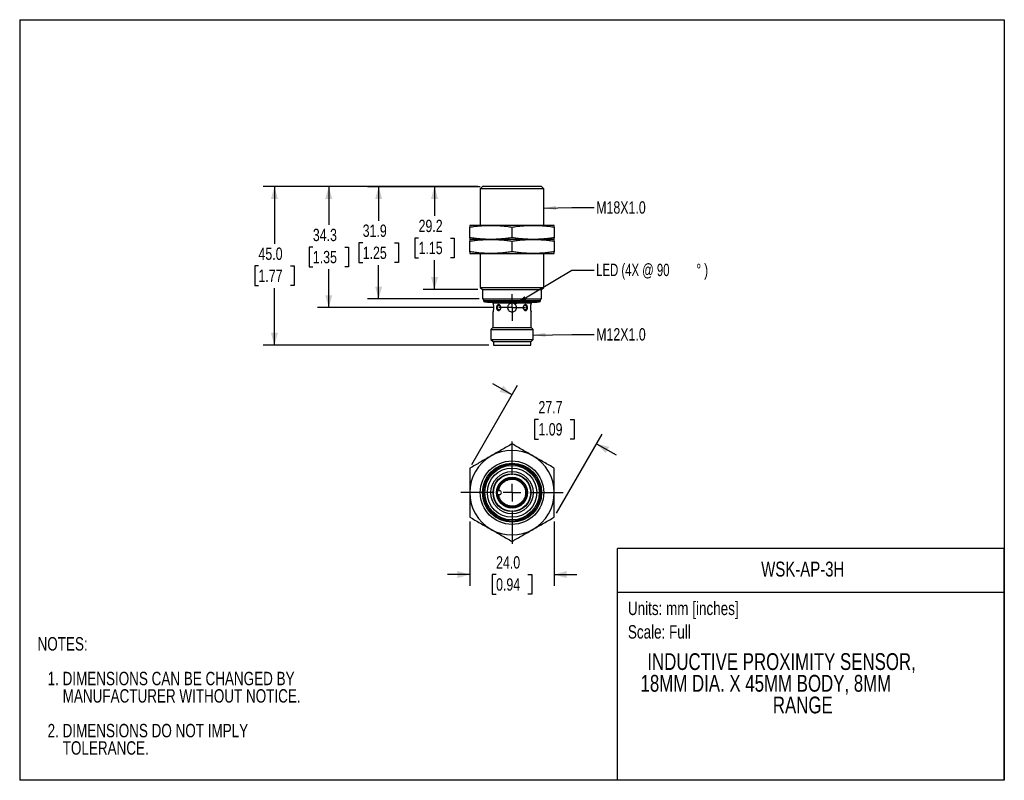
# Model space of a CAD drawing. Header units: millimetres. Extents: x 0 to 279, y 0 to 216.
import ezdxf
from ezdxf.enums import TextEntityAlignment as Align

# ---------------------------------------------------------------- set-up
doc = ezdxf.new("R2010")
doc.units = ezdxf.units.MM
doc.linetypes.add('CENTERX2', pattern=[20.32, 12.7, -2.54, 2.54, -2.54])
doc.layers.add('CENTER', color=40, linetype='CENTERX2')
doc.layers.add('DIMENSIONS', color=140, linetype='Continuous', lineweight=25)
doc.layers.add('TEXT', color=140, linetype='Continuous', lineweight=25)
doc.styles.add('SLDTEXTSTYLE0', font='TXT', dxfattribs={"width": 0.75})
doc.styles.add('SLDTEXTSTYLE1', font='TXT', dxfattribs={"width": 0.6875})
doc.dimstyles.new('SLDDIMSTYLE0', dxfattribs={"dimtxt": 3.5, "dimasz": 3.5, "dimexe": 0, "dimexo": 0.0625, "dimgap": 0.875, "dimtad": 0, "dimtih": 1, "dimtoh": 1, "dimdec": 1, "dimrnd": 1e-09, "dimzin": 12, "dimdsep": 46, "dimtxsty": 'SLDTEXTSTYLE0', "dimsah": 1, "dimcen": 0.09, "dimadec": 0, "dimazin": 3, "dimtfac": 1, "dimtdec": 1, "dimtofl": 0, "dimtmove": 0, "dimatfit": 3, "dimfxl": 0, "dimfrac": 2, "dimtolj": 1, "dimtzin": 12, "dimarcsym": 0})
doc.dimstyles.new('SLDDIMSTYLE1', dxfattribs={"dimtxt": 3.5, "dimasz": 3.5, "dimexe": 0, "dimexo": 0.0625, "dimgap": 0.875, "dimtad": 0, "dimtih": 1, "dimtoh": 1, "dimdec": 1, "dimrnd": 1e-09, "dimzin": 4, "dimdsep": 46, "dimtxsty": 'SLDTEXTSTYLE0', "dimsah": 1, "dimcen": 0.09, "dimadec": 0, "dimazin": 1, "dimtfac": 1, "dimtdec": 1, "dimtofl": 0, "dimtmove": 0, "dimatfit": 3, "dimfxl": 0, "dimfrac": 2, "dimtolj": 1, "dimtzin": 12, "dimarcsym": 0})
doc.dimstyles.new('SLDDIMSTYLE2', dxfattribs={"dimtxt": 0.18, "dimasz": 3.5, "dimexe": 0, "dimexo": 0.0625, "dimgap": 0, "dimtad": 0, "dimtih": 1, "dimtoh": 1, "dimdec": 0, "dimrnd": 1e-09, "dimzin": 0, "dimdsep": 46, "dimtxsty": 'Standard', "dimsah": 1, "dimcen": 0.09, "dimadec": 0, "dimazin": 0, "dimtfac": 3.5, "dimtdec": 0, "dimtofl": 0, "dimtmove": 0, "dimatfit": 3, "dimfxl": 0, "dimfrac": 2, "dimtolj": 1, "dimtzin": 0, "dimarcsym": 0})
doc.dimstyles.new('SLDDIMSTYLE3', dxfattribs={"dimtxt": 3.5, "dimasz": 3.5, "dimexe": 0, "dimexo": 0.0625, "dimgap": 0.875, "dimtad": 0, "dimtih": 1, "dimtoh": 1, "dimdec": 1, "dimrnd": 1e-09, "dimzin": 4, "dimdsep": 46, "dimtxsty": 'SLDTEXTSTYLE0', "dimsah": 1, "dimcen": 0.09, "dimadec": 0, "dimazin": 1, "dimtfac": 1, "dimtdec": 1, "dimtmove": 0, "dimatfit": 0, "dimfxl": 0, "dimfrac": 2, "dimtolj": 1, "dimtzin": 12, "dimarcsym": 0})
doc.dimstyles.new('SLDDIMSTYLE4', dxfattribs={"dimtxt": 3.5, "dimasz": 3.5, "dimexe": 0, "dimexo": 0.0625, "dimgap": 0.875, "dimtad": 0, "dimtih": 1, "dimtoh": 1, "dimdec": 1, "dimrnd": 1e-09, "dimzin": 12, "dimdsep": 46, "dimtxsty": 'SLDTEXTSTYLE0', "dimsah": 1, "dimcen": 0.09, "dimadec": 0, "dimazin": 3, "dimtfac": 1, "dimtdec": 1, "dimtmove": 0, "dimatfit": 0, "dimfxl": 0, "dimfrac": 2, "dimtolj": 1, "dimtzin": 12, "dimarcsym": 0})

# ---------------------------------------------------------------- blocks, each defined once
blk = doc.blocks.new('Block1')
at = {"layer": 'TEXT'}
for p, q in [((279.4, 65.76), (169.64, 65.76)), ((169.64, 0), (169.64, 65.76)), ((279.4, 0), (279.4, 65.76)), ((169.64, 53.4), (279.4, 53.4)), ((279.4, 0), (169.64, 0))]:
    blk.add_line(p, q, dxfattribs=at)
at = {"layer": 'TEXT', "char_height": 3.81, "attachment_point": 1, "style": 'SLDTEXTSTYLE0'}
for s, insert in [('Units: mm [inches]', (172.59, 50.72)), ('Scale: Full', (172.59, 44.04))]:
    blk.add_mtext(s, dxfattribs=dict(at, insert=insert))
at = {"layer": 'TEXT', "color": 140, "style": 'SLDTEXTSTYLE0', "width": 0.75}
for tag, height, p in [('AUTOATTR0', 4.23, (210.41, 56.58)), ('AUTOATTR1_0', 4.76, (178.11, 29.89)), ('AUTOATTR1_1', 4.76, (176.18, 23.73)), ('AUTOATTR1_2', 4.76, (213.72, 17.57))]:
    blk.add_attdef(tag, text='', height=height, dxfattribs=at).set_placement(p, align=Align.BOTTOM_LEFT)
blk = doc.blocks.new('SW_NOTE_0')
at = {"layer": 'TEXT', "color": 0, "char_height": 3.81, "attachment_point": 1, "style": 'SLDTEXTSTYLE0'}
for s, insert in [('NOTES:', (0, 4.91)), ('1. DIMENSIONS CAN BE CHANGED BY', (2.86, -4.94)), ('MANUFACTURER WITHOUT NOTICE.', (7.14, -9.87)), ('2. DIMENSIONS DO NOT IMPLY', (2.86, -19.72)), ('TOLERANCE.', (7.14, -24.65))]:
    blk.add_mtext(s, dxfattribs=dict(at, insert=insert))
blk = doc.blocks.new('_D')
at = {"layer": 'DIMENSIONS'}
for p, q in [((130.03, 168.51), (114.54, 168.51)), ((117.71, 168.51), (117.71, 160.22)), ((113.19, 153.9), (112.12, 153.9)), ((112.12, 153.9), (112.12, 148.34)), ((122.24, 153.9), (123.3, 153.9)), ((123.3, 153.9), (123.3, 148.34)), ((112.12, 148.34), (113.19, 148.34)), ((123.3, 148.34), (122.24, 148.34)), ((117.71, 139.33), (117.71, 147.63)), ((130.04, 139.33), (114.54, 139.33))]:
    blk.add_line(p, q, dxfattribs=at)
for points in [[(117.71, 168.51), (116.71, 165.01), (118.71, 165.01)], [(117.71, 139.33), (118.71, 142.83), (116.71, 142.83)]]:
    blk.add_solid(points, dxfattribs=at)
at = {"layer": 'DIMENSIONS', "char_height": 3.5, "attachment_point": 1, "style": 'SLDTEXTSTYLE0'}
for s, insert in [('29.2', (113.19, 159.12)), ('1.15', (113.19, 152.85))]:
    blk.add_mtext(s, dxfattribs=dict(at, insert=insert))
blk = doc.blocks.new('_D_1')
at = {"layer": 'DIMENSIONS'}
for p, q in [((130.69, 168.48), (98.68, 168.48)), ((101.86, 168.48), (101.86, 158.85)), ((97.33, 152.53), (96.26, 152.53)), ((96.26, 152.53), (96.26, 146.98)), ((106.38, 152.53), (107.45, 152.53)), ((107.45, 152.53), (107.45, 146.98)), ((96.26, 146.98), (97.33, 146.98)), ((101.86, 136.63), (101.86, 146.27)), ((107.45, 146.98), (106.38, 146.98)), ((130.34, 136.63), (98.68, 136.63))]:
    blk.add_line(p, q, dxfattribs=at)
for points in [[(101.86, 168.48), (100.86, 164.98), (102.86, 164.98)], [(101.86, 136.63), (102.86, 140.13), (100.86, 140.13)]]:
    blk.add_solid(points, dxfattribs=at)
at = {"layer": 'DIMENSIONS', "char_height": 3.5, "attachment_point": 1, "style": 'SLDTEXTSTYLE0'}
for s, insert in [('31.9', (97.33, 157.76)), ('1.25', (97.33, 151.49))]:
    blk.add_mtext(s, dxfattribs=dict(at, insert=insert))
blk = doc.blocks.new('_D_2')
at = {"layer": 'DIMENSIONS'}
for p, q in [((130.03, 168.51), (84.54, 168.51)), ((87.71, 168.51), (87.71, 157.64)), ((83.19, 151.32), (82.12, 151.32)), ((82.12, 151.32), (82.12, 145.77)), ((92.24, 151.32), (93.3, 151.32)), ((93.3, 151.32), (93.3, 145.77)), ((82.12, 145.77), (83.19, 145.77)), ((93.3, 145.77), (92.24, 145.77)), ((87.71, 134.18), (87.71, 145.06)), ((134.65, 134.18), (84.54, 134.18))]:
    blk.add_line(p, q, dxfattribs=at)
for points in [[(87.71, 168.51), (86.71, 165.01), (88.71, 165.01)], [(87.71, 134.18), (88.71, 137.68), (86.71, 137.68)]]:
    blk.add_solid(points, dxfattribs=at)
at = {"layer": 'DIMENSIONS', "char_height": 3.5, "attachment_point": 1, "style": 'SLDTEXTSTYLE0'}
for s, insert in [('34.3', (83.19, 156.55)), ('1.35', (83.19, 150.28))]:
    blk.add_mtext(s, dxfattribs=dict(at, insert=insert))
blk = doc.blocks.new('_D_3')
at = {"layer": 'DIMENSIONS'}
for p, q in [((130.03, 168.51), (69.12, 168.51)), ((72.29, 168.51), (72.29, 152.32)), ((67.76, 146), (66.7, 146)), ((66.7, 146), (66.7, 140.44)), ((76.82, 146), (77.88, 146)), ((77.88, 146), (77.88, 140.44)), ((66.7, 140.44), (67.76, 140.44)), ((72.29, 123.53), (72.29, 139.73)), ((77.88, 140.44), (76.82, 140.44)), ((133.14, 123.53), (69.12, 123.53))]:
    blk.add_line(p, q, dxfattribs=at)
for points in [[(72.29, 168.51), (71.29, 165.01), (73.29, 165.01)], [(72.29, 123.53), (73.29, 127.03), (71.29, 127.03)]]:
    blk.add_solid(points, dxfattribs=at)
at = {"layer": 'DIMENSIONS', "char_height": 3.5, "attachment_point": 1, "style": 'SLDTEXTSTYLE0'}
for s, insert in [('45.0', (67.76, 151.22)), ('1.77', (67.76, 144.95))]:
    blk.add_mtext(s, dxfattribs=dict(at, insert=insert))
blk = doc.blocks.new('SW_NOTE_1')
at = {"layer": 'TEXT', "color": 0, "char_height": 3.5, "attachment_point": 1}
for s, insert, style in [('LED (4X @ 90', (0.57, 1.8), 'SLDTEXTSTYLE1'), ('%%d', (28.95, 1.8), 'SLDTEXTSTYLE0'), (')', (31.17, 1.8), 'SLDTEXTSTYLE0')]:
    blk.add_mtext(s, dxfattribs=dict(at, insert=insert, style=style))
blk = doc.blocks.new('SW_CENTERMARKSYMBOL_0')
at = {"layer": 'CENTER', "color": 0}
for p, q in [((0, 2.54), (0, 3.79)), ((-2.54, 0), (-3.79, 0)), ((0, 0), (-2.54, 0)), ((0, 0), (0, 2.54)), ((0, 0), (0, -2.54)), ((0, 0), (2.54, 0)), ((2.54, 0), (3.79, 0)), ((0, -2.54), (0, -3.79))]:
    blk.add_line(p, q, dxfattribs=at)
blk = doc.blocks.new('_D_4')
at = {"layer": 'DIMENSIONS'}
for p, q in [((127.71, 73.45), (127.71, 55.24)), ((151.71, 73.45), (151.71, 55.24)), ((127.71, 58.41), (121.36, 58.41)), ((135.19, 58.39), (134.12, 58.39)), ((134.12, 58.39), (134.12, 52.83)), ((144.24, 58.39), (145.3, 58.39)), ((145.3, 58.39), (145.3, 52.83)), ((151.71, 58.41), (158.06, 58.41)), ((134.12, 52.83), (135.19, 52.83)), ((145.3, 52.83), (144.24, 52.83))]:
    blk.add_line(p, q, dxfattribs=at)
for points in [[(127.71, 58.41), (124.21, 59.41), (124.21, 57.41)], [(151.71, 58.41), (155.21, 57.41), (155.21, 59.41)]]:
    blk.add_solid(points, dxfattribs=at)
at = {"layer": 'DIMENSIONS', "char_height": 3.5, "attachment_point": 1, "style": 'SLDTEXTSTYLE0'}
for s, insert in [('24.0', (135.19, 63.61)), ('0.94', (135.19, 57.34))]:
    blk.add_mtext(s, dxfattribs=dict(at, insert=insert))
blk = doc.blocks.new('_D_5')
at = {"layer": 'DIMENSIONS'}
for p, q in [((128.35, 89.68), (141.31, 112.14)), ((139.72, 109.39), (134.23, 112.56)), ((147.2, 102.43), (146.13, 102.43)), ((146.13, 102.43), (146.13, 96.88)), ((156.25, 102.43), (157.32, 102.43)), ((157.32, 102.43), (157.32, 96.88)), ((152.35, 75.82), (165.31, 98.28)), ((146.13, 96.88), (147.2, 96.88)), ((157.32, 96.88), (156.25, 96.88)), ((163.72, 95.53), (169.22, 92.36))]:
    blk.add_line(p, q, dxfattribs=at)
for points in [[(139.72, 109.39), (137.19, 112), (136.19, 110.27)], [(163.72, 95.53), (166.26, 92.91), (167.26, 94.65)]]:
    blk.add_solid(points, dxfattribs=at)
at = {"layer": 'DIMENSIONS', "char_height": 3.5, "attachment_point": 1, "style": 'SLDTEXTSTYLE0'}
for s, insert in [('27.7', (147.2, 107.65)), ('1.09', (147.2, 101.39))]:
    blk.add_mtext(s, dxfattribs=dict(at, insert=insert))
blk = doc.blocks.new('SW_CENTERMARKSYMBOL_1')
at = {"layer": 'CENTER', "color": 0}
for p, q in [((0, 5.08), (0, 14.54)), ((-5.08, 0), (-14.54, 0)), ((0, 0), (-2.54, 0)), ((0, 0), (0, 2.54)), ((0, 0), (0, -2.54)), ((0, 0), (2.54, 0)), ((5.08, 0), (14.54, 0)), ((0, -5.08), (0, -14.54))]:
    blk.add_line(p, q, dxfattribs=at)

msp = doc.modelspace()

# ---------------------------------------------------------------- linework, layer by layer
at = {"color": 7, "linetype": 'Continuous'}
for p, q in [((0, 215.9), (0, 0)), ((0, 215.9), (279.4, 215.9)), ((279.4, 215.9), (279.4, 0)), ((279.4, 0), (0, 0))]:
    msp.add_line(p, q, dxfattribs=at)
for p, q in [((131.3, 168.51), (130.71, 167.92)), ((130.71, 167.92), (130.71, 157.53)), ((148.71, 167.92), (130.71, 167.92)), ((139.71, 168.51), (131.3, 168.51)), ((148.12, 168.51), (139.71, 168.51)), ((148.71, 167.92), (148.12, 168.51)), ((148.71, 157.53), (148.71, 167.92)), ((133.71, 157.53), (127.71, 157.53)), ((127.71, 154.03), (127.71, 157.04)), ((145.71, 157.53), (133.71, 157.53)), ((139.71, 154.03), (139.71, 157.04)), ((151.71, 157.53), (145.71, 157.53)), ((151.71, 157.04), (151.71, 154.03)), ((133.71, 153.53), (127.71, 153.53)), ((127.71, 150.03), (127.71, 153.04)), ((145.71, 153.53), (133.71, 153.53)), ((139.71, 150.03), (139.71, 153.04)), ((151.71, 153.53), (145.71, 153.53)), ((151.71, 153.04), (151.71, 150.03)), ((127.71, 149.53), (133.71, 149.53)), ((130.71, 149.53), (130.71, 139.93)), ((133.71, 149.53), (145.71, 149.53)), ((145.71, 149.53), (151.71, 149.53)), ((148.71, 139.93), (148.71, 149.53)), ((130.71, 139.93), (131.31, 139.33)), ((130.71, 139.93), (148.71, 139.93)), ((148.11, 139.33), (148.71, 139.93)), ((131.31, 139.33), (131.31, 136.63)), ((131.31, 139.33), (148.11, 139.33)), ((148.11, 136.63), (148.11, 139.33)), ((131.31, 136.63), (148.11, 136.63)), ((131.61, 136.63), (131.61, 136.2)), ((131.61, 136.2), (147.81, 136.2)), ((131.98, 135.8), (132.71, 135.73)), ((131.98, 135.8), (147.45, 135.8)), ((132.71, 135.73), (146.71, 135.73)), ((139.71, 135.43), (134.31, 135.43)), ((145.11, 135.43), (139.71, 135.43)), ((146.71, 135.73), (147.45, 135.8)), ((147.81, 136.2), (147.81, 136.63)), ((134.31, 132.95), (134.31, 128.53)), ((145.11, 128.53), (145.11, 132.95)), ((134.31, 128.53), (133.71, 127.93)), ((134.31, 128.53), (145.11, 128.53)), ((145.71, 127.93), (145.11, 128.53)), ((133.71, 127.93), (133.71, 125.15)), ((133.71, 127.93), (145.71, 127.93)), ((145.71, 125.15), (145.71, 127.93)), ((133.71, 125.15), (134.32, 124.53)), ((133.71, 125.15), (145.71, 125.15)), ((134.32, 124.53), (145.1, 124.53)), ((134.41, 124.53), (134.41, 123.53)), ((134.41, 123.53), (145.01, 123.53)), ((145.01, 123.53), (145.01, 124.53)), ((145.1, 124.53), (145.71, 125.15)), ((135.6, 82.25), (136.11, 82.25)), ((136.11, 81.05), (135.6, 81.05))]:
    msp.add_line(p, q)
at = {"flags": 128}
for points in [[(136.2, 133.58), (136.17, 133.56), (136.06, 133.53), (135.94, 133.54), (135.83, 133.59), (135.73, 133.68), (135.66, 133.8), (135.6, 133.94), (135.57, 134.1), (135.57, 134.27), (135.6, 134.43), (135.66, 134.57), (135.73, 134.69), (135.83, 134.78), (135.94, 134.83), (136.06, 134.84), (136.17, 134.81), (136.2, 134.79)], [(143.22, 134.79), (143.3, 134.83), (143.42, 134.84), (143.53, 134.81), (143.64, 134.74), (143.73, 134.63), (143.8, 134.5), (143.84, 134.35), (143.85, 134.18)], [(143.85, 134.18), (143.84, 134.02), (143.8, 133.87), (143.73, 133.74), (143.64, 133.63), (143.53, 133.56), (143.42, 133.53), (143.3, 133.54), (143.22, 133.58)]]:
    msp.add_lwpolyline(points, dxfattribs=at)
for radius in [9, 8.4, 8.1, 7.73, 7, 6, 5.39, 5.3, 4.4, 4.15]:
    msp.add_circle((139.71, 81.65), radius)
for centre, radius, start, end in [((131.73, 168.48), 0.05, 90, 143.1301), ((147.69, 168.48), 0.05, 36.8699, 90), ((132.01, 136.2), 0.4, 180, 265), ((134.01, 135.43), 0.3, 0, 90), ((135.93, 134.35), 0.518, 31.3182, 58.7732), ((143.5, 134.34), 0.537, 121.5474, 154.4141), ((150.43, 134.18), 5.47, 166.7852, 193.083), ((145.41, 135.43), 0.3, 90, 180), ((147.41, 136.2), 0.4, 275, 0), ((143.47, 134), 0.491, 212.5053, 239.4426), ((139.71, 81.65), 12, 60, 120), ((139.71, 81.65), 12, 120, 180), ((139.71, 81.65), 12, 0, 60), ((139.71, 81.65), 12, 180, 240), ((136.11, 81.65), 0.6, 270, 90), ((139.71, 81.65), 12, 300, 0), ((139.71, 81.65), 12, 240, 300)]:
    msp.add_arc(centre, radius, start, end)
for points, knots in [([(127.71, 157.04), (128.21, 157.11), (129.2, 157.26), (130.7, 157.41), (132.2, 157.52), (133.21, 157.53), (133.71, 157.53)], [0, 0, 0, 0, 0.249372, 0.498946, 0.749302, 1, 1, 1, 1]), ([(127.71, 157.53), (127.71, 157.53), (127.71, 157.52), (127.71, 157.41), (127.71, 157.26), (127.71, 157.11), (127.71, 157.04)], [0, 0, 0, 0, 0.249227, 0.498807, 0.749288, 1, 1, 1, 1]), ([(133.71, 157.53), (134.21, 157.53), (135.21, 157.52), (136.71, 157.41), (138.21, 157.26), (139.21, 157.11), (139.71, 157.04)], [0, 0, 0, 0, 0.249227, 0.498807, 0.749288, 1, 1, 1, 1]), ([(139.71, 157.04), (140.21, 157.11), (141.2, 157.26), (142.7, 157.41), (144.2, 157.52), (145.21, 157.53), (145.71, 157.53)], [0, 0, 0, 0, 0.249372, 0.498946, 0.749302, 1, 1, 1, 1]), ([(145.71, 157.53), (146.21, 157.53), (147.21, 157.52), (148.71, 157.41), (150.21, 157.26), (151.21, 157.11), (151.71, 157.04)], [0, 0, 0, 0, 0.249227, 0.498807, 0.749288, 1, 1, 1, 1]), ([(151.71, 157.04), (151.71, 157.11), (151.71, 157.26), (151.71, 157.41), (151.71, 157.52), (151.71, 157.53), (151.71, 157.53)], [0, 0, 0, 0, 0.2493715, 0.4989464, 0.7493023, 1, 1, 1, 1]), ([(133.71, 153.53), (133.21, 153.54), (132.21, 153.55), (130.71, 153.66), (129.21, 153.81), (128.21, 153.96), (127.71, 154.03)], [0, 0, 0, 0, 0.2492274, 0.498807, 0.7492883, 1, 1, 1, 1]), ([(127.71, 154.03), (127.71, 153.96), (127.71, 153.81), (127.71, 153.66), (127.71, 153.55), (127.71, 153.54), (127.71, 153.53)], [0, 0, 0, 0, 0.249372, 0.498946, 0.749302, 1, 1, 1, 1]), ([(139.71, 154.03), (139.21, 153.96), (138.22, 153.81), (136.72, 153.66), (135.22, 153.55), (134.21, 153.54), (133.71, 153.53)], [0, 0, 0, 0, 0.249372, 0.498946, 0.749302, 1, 1, 1, 1]), ([(145.71, 153.53), (145.21, 153.54), (144.21, 153.55), (142.71, 153.66), (141.21, 153.81), (140.21, 153.96), (139.71, 154.03)], [0, 0, 0, 0, 0.249227, 0.498807, 0.749288, 1, 1, 1, 1]), ([(151.71, 154.03), (151.21, 153.96), (150.22, 153.81), (148.72, 153.66), (147.22, 153.55), (146.21, 153.54), (145.71, 153.53)], [0, 0, 0, 0, 0.249372, 0.498946, 0.749302, 1, 1, 1, 1]), ([(151.71, 153.53), (151.71, 153.54), (151.71, 153.55), (151.71, 153.66), (151.71, 153.81), (151.71, 153.96), (151.71, 154.03)], [0, 0, 0, 0, 0.249227, 0.498807, 0.749288, 1, 1, 1, 1]), ([(127.71, 153.04), (128.21, 153.11), (129.2, 153.26), (130.7, 153.41), (132.2, 153.52), (133.21, 153.53), (133.71, 153.53)], [0, 0, 0, 0, 0.249372, 0.498946, 0.749302, 1, 1, 1, 1]), ([(127.71, 153.53), (127.71, 153.53), (127.71, 153.52), (127.71, 153.41), (127.71, 153.26), (127.71, 153.11), (127.71, 153.04)], [0, 0, 0, 0, 0.249227, 0.498807, 0.749288, 1, 1, 1, 1]), ([(133.71, 153.53), (134.21, 153.53), (135.21, 153.52), (136.71, 153.41), (138.21, 153.26), (139.21, 153.11), (139.71, 153.04)], [0, 0, 0, 0, 0.249227, 0.498807, 0.749288, 1, 1, 1, 1]), ([(139.71, 153.04), (140.21, 153.11), (141.2, 153.26), (142.7, 153.41), (144.2, 153.52), (145.21, 153.53), (145.71, 153.53)], [0, 0, 0, 0, 0.249372, 0.498946, 0.749302, 1, 1, 1, 1]), ([(145.71, 153.53), (146.21, 153.53), (147.21, 153.52), (148.71, 153.41), (150.21, 153.26), (151.21, 153.11), (151.71, 153.04)], [0, 0, 0, 0, 0.249227, 0.498807, 0.749288, 1, 1, 1, 1]), ([(151.71, 153.04), (151.71, 153.11), (151.71, 153.26), (151.71, 153.41), (151.71, 153.52), (151.71, 153.53), (151.71, 153.53)], [0, 0, 0, 0, 0.2493715, 0.4989464, 0.7493023, 1, 1, 1, 1]), ([(133.71, 149.53), (133.21, 149.54), (132.21, 149.55), (130.71, 149.66), (129.21, 149.81), (128.21, 149.96), (127.71, 150.03)], [0, 0, 0, 0, 0.2492274, 0.498807, 0.7492883, 1, 1, 1, 1]), ([(127.71, 150.03), (127.71, 149.96), (127.71, 149.81), (127.71, 149.66), (127.71, 149.55), (127.71, 149.54), (127.71, 149.53)], [0, 0, 0, 0, 0.249372, 0.498946, 0.749302, 1, 1, 1, 1]), ([(139.71, 150.03), (139.21, 149.96), (138.22, 149.81), (136.72, 149.66), (135.22, 149.55), (134.21, 149.54), (133.71, 149.53)], [0, 0, 0, 0, 0.249372, 0.498946, 0.749302, 1, 1, 1, 1]), ([(145.71, 149.53), (145.21, 149.54), (144.21, 149.55), (142.71, 149.66), (141.21, 149.81), (140.21, 149.96), (139.71, 150.03)], [0, 0, 0, 0, 0.249227, 0.498807, 0.749288, 1, 1, 1, 1]), ([(151.71, 150.03), (151.21, 149.96), (150.22, 149.81), (148.72, 149.66), (147.22, 149.55), (146.21, 149.54), (145.71, 149.53)], [0, 0, 0, 0, 0.249372, 0.498946, 0.749302, 1, 1, 1, 1]), ([(151.71, 149.53), (151.71, 149.54), (151.71, 149.55), (151.71, 149.66), (151.71, 149.81), (151.71, 149.96), (151.71, 150.03)], [0, 0, 0, 0, 0.249227, 0.498807, 0.749288, 1, 1, 1, 1]), ([(134.31, 135.43), (134.31, 135.43), (134.31, 135.43), (134.33, 135.37), (134.37, 135.15), (134.42, 134.82), (134.46, 134.42), (134.46, 133.99), (134.43, 133.59), (134.38, 133.26), (134.33, 133.03), (134.31, 132.92), (134.31, 132.94), (134.31, 132.95)], [0, 0, 0, 0, 0.015853, 0.121598, 0.227273, 0.334698, 0.442968, 0.549001, 0.653225, 0.758861, 0.866925, 0.974707, 1, 1, 1, 1]), ([(135.89, 133.25), (135.87, 133.26), (135.84, 133.27), (135.78, 133.3), (135.73, 133.33), (135.67, 133.39), (135.6, 133.47), (135.5, 133.62), (135.41, 133.86), (135.38, 134.19), (135.41, 134.51), (135.5, 134.75), (135.6, 134.9), (135.68, 135), (135.78, 135.08), (135.86, 135.11), (135.89, 135.12)], [0, 0, 0, 0, 0.032163, 0.06378, 0.095042, 0.12615, 0.188915, 0.251336, 0.376153, 0.500763, 0.625123, 0.749754, 0.812057, 0.874738, 0.936654, 1, 1, 1, 1]), ([(135.89, 135.12), (135.91, 135.11), (135.95, 135.1), (136.01, 135.07), (136.06, 135.04), (136.13, 134.98), (136.21, 134.9), (136.33, 134.75), (136.44, 134.51), (136.49, 134.18), (136.44, 133.86), (136.33, 133.62), (136.21, 133.46), (136.11, 133.37), (136, 133.29), (135.93, 133.26), (135.89, 133.25)], [0, 0, 0, 0, 0.032163, 0.06378, 0.095042, 0.12615, 0.188915, 0.251336, 0.376153, 0.500763, 0.625123, 0.749754, 0.812057, 0.874738, 0.936654, 1, 1, 1, 1]), ([(139.71, 135.43), (139.88, 135.43), (140.04, 135.4), (140.34, 135.28), (140.48, 135.18), (140.71, 134.95), (140.8, 134.81), (140.93, 134.51), (140.96, 134.35), (140.96, 134.02), (140.93, 133.86), (140.8, 133.55), (140.71, 133.42), (140.48, 133.19), (140.34, 133.09), (140.11, 133), (140.04, 132.97), (139.88, 132.94), (139.79, 132.93), (139.55, 132.93), (139.38, 132.97), (139.08, 133.09), (138.94, 133.19), (138.71, 133.42), (138.62, 133.55), (138.53, 133.78), (138.5, 133.86), (138.47, 134.02), (138.46, 134.1), (138.46, 134.35), (138.49, 134.51), (138.62, 134.82), (138.71, 134.95), (138.94, 135.18), (139.08, 135.28), (139.38, 135.4), (139.55, 135.43), (139.71, 135.43)], [0, 0, 0, 0, 0.0625, 0.0625, 0.125, 0.125, 0.1875, 0.1875, 0.25, 0.25, 0.3125, 0.3125, 0.375, 0.375, 0.4375, 0.4375, 0.46875, 0.46875, 0.5, 0.5, 0.5625, 0.5625, 0.625, 0.625, 0.6875, 0.6875, 0.71875, 0.71875, 0.75, 0.75, 0.8125, 0.8125, 0.875, 0.875, 0.9375, 0.9375, 1, 1, 1, 1]), ([(143.53, 133.25), (143.51, 133.26), (143.47, 133.27), (143.42, 133.3), (143.36, 133.33), (143.29, 133.39), (143.21, 133.47), (143.09, 133.62), (142.98, 133.86), (142.93, 134.19), (142.98, 134.51), (143.09, 134.75), (143.21, 134.9), (143.31, 135), (143.42, 135.08), (143.49, 135.11), (143.53, 135.12)], [0, 0, 0, 0, 0.0321634, 0.0637795, 0.0950418, 0.1261499, 0.1889151, 0.251336, 0.3761526, 0.5007629, 0.6251233, 0.7497536, 0.8120568, 0.8747381, 0.9366539, 1, 1, 1, 1]), ([(143.53, 135.12), (143.55, 135.11), (143.59, 135.1), (143.64, 135.07), (143.69, 135.04), (143.75, 134.98), (143.83, 134.9), (143.92, 134.75), (144.01, 134.51), (144.04, 134.18), (144.01, 133.86), (143.92, 133.62), (143.82, 133.46), (143.74, 133.37), (143.64, 133.29), (143.57, 133.26), (143.53, 133.25)], [0, 0, 0, 0, 0.032163, 0.06378, 0.095042, 0.12615, 0.188915, 0.251336, 0.376153, 0.500763, 0.625123, 0.749754, 0.812057, 0.874738, 0.936654, 1, 1, 1, 1]), ([(139.71, 95.51), (139.21, 95.22), (138.22, 94.65), (136.72, 93.78), (135.22, 92.91), (134.21, 92.33), (133.71, 92.04)], [0, 0, 0, 0, 0.249372, 0.498946, 0.749302, 1, 1, 1, 1]), ([(145.71, 92.04), (145.21, 92.33), (144.21, 92.91), (142.71, 93.78), (141.21, 94.64), (140.21, 95.22), (139.71, 95.51)], [0, 0, 0, 0, 0.249227, 0.498807, 0.749288, 1, 1, 1, 1]), ([(133.71, 92.04), (133.21, 91.75), (132.21, 91.18), (130.71, 90.31), (129.21, 89.44), (128.21, 88.87), (127.71, 88.58)], [0, 0, 0, 0, 0.2492274, 0.498807, 0.7492883, 1, 1, 1, 1]), ([(151.71, 88.58), (151.21, 88.87), (150.22, 89.44), (148.72, 90.3), (147.22, 91.17), (146.21, 91.75), (145.71, 92.04)], [0, 0, 0, 0, 0.249372, 0.498946, 0.749302, 1, 1, 1, 1]), ([(127.71, 88.58), (127.71, 88.01), (127.71, 86.86), (127.71, 85.13), (127.71, 83.39), (127.71, 82.23), (127.71, 81.65)], [0, 0, 0, 0, 0.249372, 0.498946, 0.749302, 1, 1, 1, 1]), ([(151.71, 81.65), (151.71, 82.23), (151.71, 83.38), (151.71, 85.12), (151.71, 86.85), (151.71, 88), (151.71, 88.58)], [0, 0, 0, 0, 0.249227, 0.498807, 0.749288, 1, 1, 1, 1]), ([(135.91, 82.25), (135.92, 82.32), (135.94, 82.45), (135.99, 82.64), (136.04, 82.83), (136.11, 83.01), (136.18, 83.2), (136.27, 83.38), (136.45, 83.71), (136.77, 84.18), (137.31, 84.69), (137.94, 85.1), (138.62, 85.37), (139.32, 85.5), (140.01, 85.51), (140.7, 85.39), (141.37, 85.15), (142, 84.78), (142.55, 84.28), (143.01, 83.69), (143.33, 83.03), (143.52, 82.34), (143.58, 81.65), (143.52, 80.96), (143.33, 80.27), (143.01, 79.62), (142.55, 79.02), (142, 78.52), (141.37, 78.15), (140.7, 77.91), (140.01, 77.79), (139.32, 77.8), (138.62, 77.94), (137.94, 78.2), (137.31, 78.61), (136.77, 79.13), (136.42, 79.63), (136.2, 80.06), (136.07, 80.38), (135.97, 80.71), (135.93, 80.94), (135.91, 81.05)], [0, 0, 0, 0, 0.008672, 0.017287, 0.025868, 0.034439, 0.043023, 0.051642, 0.060319, 0.092677, 0.125058, 0.157415, 0.189796, 0.219907, 0.250041, 0.280151, 0.310285, 0.342643, 0.375024, 0.407381, 0.439762, 0.469873, 0.500007, 0.530117, 0.560251, 0.592609, 0.62499, 0.657347, 0.689728, 0.719839, 0.749973, 0.780083, 0.810217, 0.842575, 0.874956, 0.907313, 0.939694, 0.954828, 0.969841, 0.984857, 1, 1, 1, 1]), ([(127.71, 81.65), (127.71, 81.07), (127.71, 79.92), (127.71, 78.18), (127.71, 76.45), (127.71, 75.3), (127.71, 74.72)], [0, 0, 0, 0, 0.249227, 0.498807, 0.749288, 1, 1, 1, 1]), ([(151.71, 74.72), (151.71, 75.3), (151.71, 76.44), (151.71, 78.17), (151.71, 79.91), (151.71, 81.07), (151.71, 81.65)], [0, 0, 0, 0, 0.2493715, 0.4989464, 0.7493023, 1, 1, 1, 1]), ([(127.71, 74.72), (128.21, 74.44), (129.2, 73.86), (130.7, 73), (132.2, 72.13), (133.21, 71.55), (133.71, 71.26)], [0, 0, 0, 0, 0.249372, 0.498946, 0.749302, 1, 1, 1, 1]), ([(145.71, 71.26), (146.21, 71.55), (147.21, 72.12), (148.71, 72.99), (150.21, 73.86), (151.21, 74.43), (151.71, 74.72)], [0, 0, 0, 0, 0.2492274, 0.498807, 0.7492883, 1, 1, 1, 1]), ([(133.71, 71.26), (134.21, 70.97), (135.21, 70.39), (136.71, 69.52), (138.21, 68.66), (139.21, 68.08), (139.71, 67.79)], [0, 0, 0, 0, 0.249227, 0.498807, 0.749288, 1, 1, 1, 1]), ([(139.71, 67.79), (140.21, 68.08), (141.2, 68.65), (142.7, 69.52), (144.2, 70.39), (145.21, 70.97), (145.71, 71.26)], [0, 0, 0, 0, 0.249372, 0.498946, 0.749302, 1, 1, 1, 1])]:
    msp.add_open_spline(points, degree=3, knots=knots)

# ---------------------------------------------------------------- block references
at = {"color": 7, "linetype": 'Continuous'}
ref = msp.add_blockref('Block1', (0, 0), dxfattribs=at)
ref.add_attrib('AUTOATTR0', 'WSK-AP-3H', dxfattribs={"layer": 'TEXT', "height": 4.233, "style": 'SLDTEXTSTYLE0', "width": 0.75}).set_placement((210.41, 56.58), align=Align.BOTTOM_LEFT)
ref.add_attrib('AUTOATTR1_0', 'INDUCTIVE PROXIMITY SENSOR, ', dxfattribs={"layer": 'TEXT', "height": 4.7625, "style": 'SLDTEXTSTYLE0', "width": 0.75}).set_placement((178.11, 29.89), align=Align.BOTTOM_LEFT)
ref.add_attrib('AUTOATTR1_1', '18MM DIA. X 45MM BODY, 8MM ', dxfattribs={"layer": 'TEXT', "height": 4.7625, "style": 'SLDTEXTSTYLE0', "width": 0.75}).set_placement((176.18, 23.73), align=Align.BOTTOM_LEFT)
ref.add_attrib('AUTOATTR1_2', 'RANGE', dxfattribs={"layer": 'TEXT', "height": 4.763, "style": 'SLDTEXTSTYLE0', "width": 0.75}).set_placement((213.72, 17.57), align=Align.BOTTOM_LEFT)
at = {"layer": 'CENTER'}
for name, p in [('SW_CENTERMARKSYMBOL_0', (139.71, 134.18)), ('SW_CENTERMARKSYMBOL_1', (139.71, 81.65))]:
    msp.add_blockref(name, p, dxfattribs=at)
at = {"layer": 'TEXT'}
for name, p in [('SW_NOTE_1', (163.03, 144.83)), ('SW_NOTE_0', (5.07, 35.74))]:
    msp.add_blockref(name, p, dxfattribs=at)

# ---------------------------------------------------------------- texts
at = {"layer": 'TEXT', "char_height": 3.5, "attachment_point": 1, "style": 'SLDTEXTSTYLE0'}
for s, insert in [('M18X1.0', (163.6, 164.35)), ('M12X1.0', (163.6, 128.34))]:
    msp.add_mtext(s, dxfattribs=dict(at, insert=insert))

# ---------------------------------------------------------------- dimensions: what is measured, and where the dimension line sits
at = {"layer": 'DIMENSIONS'}
for base, p1, p2, angle, dimstyle, picture, middle in [((72.29, 123.53), (131.3, 168.51), (134.41, 123.53), 90, 'SLDDIMSTYLE1', '_D_3', (72.29, 146.02)), ((87.71, 134.18), (131.3, 168.51), (135.92, 134.18), 90, 'SLDDIMSTYLE0', '_D_2', (87.71, 151.35)), ((101.85649135, 136.63464854), (131.96074585, 168.48464854), (131.61074585, 136.63464854), 90, 'SLDDIMSTYLE0', '_D_1', (101.85649135, 152.55964854)), ((117.71, 139.33), (131.3, 168.51), (131.31, 139.33), 90, 'SLDDIMSTYLE0', '_D', (117.71, 153.92)), ((163.72, 95.53), (127.71, 88.58), (151.71, 74.72), 330, 'SLDDIMSTYLE4', '_D_5', (151.72, 102.46)), ((151.71, 58.41), (127.71, 74.72), (151.71, 74.72), 360, 'SLDDIMSTYLE3', '_D_4', (139.71, 58.41))]:
    dim = msp.add_linear_dim(base=base, p1=p1, p2=p2, angle=angle, dimstyle=dimstyle, dxfattribs=at)
    dim.commit()
    dim.dimension.update_dxf_attribs({"geometry": picture, "text_midpoint": middle, "dimtype": 160})

# ---------------------------------------------------------------- leaders
at = {"layer": 'TEXT'}
for points in [[(148.71, 162.4), (156.68, 162.57), (163.03, 162.57)], [(140.54, 135.12), (156.68, 144.83), (163.03, 144.83)], [(145.71, 126.39), (156.68, 126.59), (163.03, 126.59)]]:
    msp.add_leader(points, dimstyle='SLDDIMSTYLE2', dxfattribs=at)

doc.saveas('drawing.dxf')
